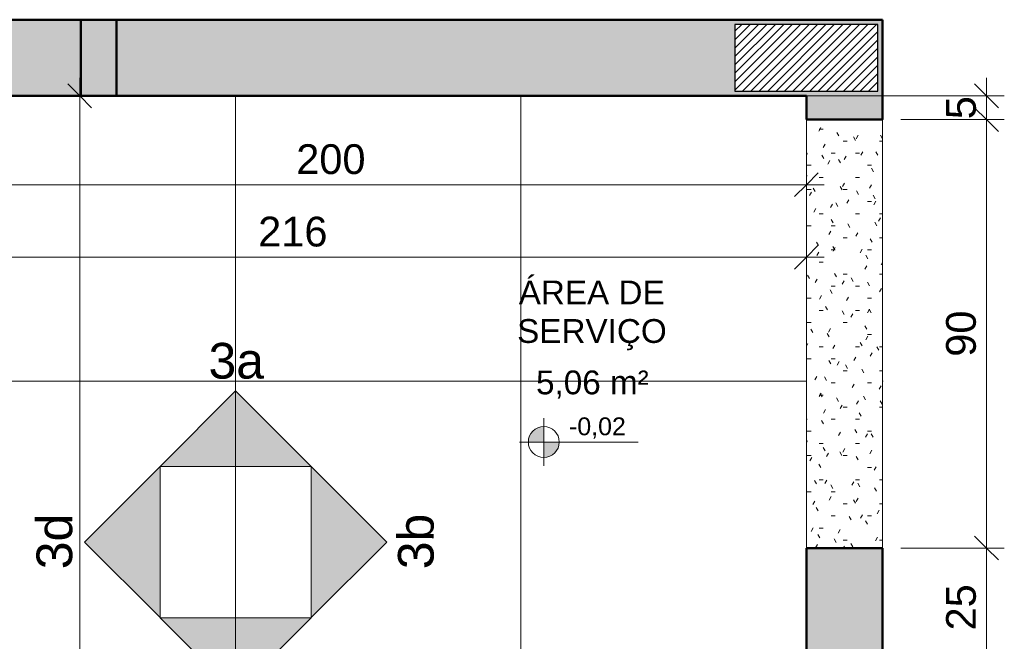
# Model space of a CAD drawing. Header units: metres. Extents: x -9 to 22, y -18.3 to 9.4.
# Tile 5 of 58: x -7.8 to -5.8, y -16.6 to -15.3. Entities that reach past the tile are written whole.
import ezdxf

# ---------------------------------------------------------------- set-up
doc = ezdxf.new("R2010")
doc.units = ezdxf.units.M
for name, color, linetype, lineweight in [('A-ANNO-DIMS', 7, 'Continuous', 9), ('A-ANNO-DIMS-25', 7, 'Continuous', 9), ('A-AREA-IDEN', 7, 'Continuous', 9), ('A-DETL-GENF', 7, 'Continuous', 5), ('A-FLOR', 7, 'Continuous', 5), ('A-FLOR-PATT', 7, 'Continuous', 5), ('A-WALL', 7, 'Continuous', 5), ('A-WALL-PATT', 7, 'Continuous', 5), ('G-ANNO-DIMS', 7, 'Continuous', 9), ('G-ANNO-SYMB', 7, 'Continuous', 9), ('I-WALL', 7, 'Continuous', 5)]:
    doc.layers.add(name, color=color, linetype=linetype, lineweight=lineweight)
doc.layers.add('A-DETL', color=7, linetype='Continuous', lineweight=5, true_color=0x00a600)
doc.styles.add('Arial', font='arial.ttf', dxfattribs={"height": 0.0375})
doc.styles.add('Arial_1', font='arial.ttf', dxfattribs={"height": 0.075})
doc.styles.add('Arial_2', font='arial.ttf', dxfattribs={"height": 0.0625})
doc.styles.add('Arial_3', font='arial.ttf', dxfattribs={"height": 0.05})
doc.dimstyles.new('Com_linha__ref__contínua__-_Cor_Vermelha_Arial_2_5mm', dxfattribs={"dimscale": 0.3048, "dimtxt": 0.063766, "dimasz": 0.164042, "dimexe": 0.123031, "dimexo": 0.123031, "dimgap": 0.012303, "dimtad": 1, "dimdec": 1, "dimlfac": 100, "dimrnd": 0.1, "dimdsep": 46, "dimtxsty": 'Arial_2', "dimblk1": 'OBLIQUE', "dimblk2": 'OBLIQUE', "dimsah": 1, "dimcen": 0.09, "dimdle": 0.123031, "dimazin": 0, "dimtfac": 1, "dimtdec": 4, "dimtix": 1, "dimtmove": 0, "dimatfit": 3, "dimfxl": 1, "dimtvp": 1, "dimtolj": 1, "dimtzin": 0, "dimarcsym": 2})
doc.dimstyles.new('Com_linha__ref__contínua__-_Cor_Vermelha_Arial_2_5mm_1', dxfattribs={"dimscale": 0.3048, "dimtxt": 0.063766, "dimasz": 0.164042, "dimexe": 0.123031, "dimexo": 0.123031, "dimgap": 0.012303, "dimtad": 1, "dimdec": 1, "dimlfac": 100, "dimrnd": 0.1, "dimdsep": 46, "dimtxsty": 'Arial_2', "dimblk1": 'OBLIQUE', "dimblk2": 'OBLIQUE', "dimsah": 1, "dimcen": 0.09, "dimdle": 0.123031, "dimazin": 0, "dimtfac": 1, "dimtdec": 4, "dimtix": 1, "dimtmove": 2, "dimatfit": 3, "dimfxl": 1, "dimtvp": 1, "dimtolj": 1, "dimtzin": 0, "dimarcsym": 2})

# ---------------------------------------------------------------- blocks, each defined once
blk = doc.blocks.new('Elevações de ponto - Cota de elevação - planta-402364-ELEV_3')
at = {"layer": 'G-ANNO-DIMS'}
h = blk.add_hatch(color=256, dxfattribs=at)
edge = h.paths.add_edge_path()
edge.add_line((-0.002, 0.0013), (-0.002, 0))
edge.add_line((-0.002, 0), (-0.0033, 0))
edge.add_arc((-0.002, 0), 0.0013, 90, 180, ccw=False)
h = blk.add_hatch(color=256, dxfattribs=at)
edge = h.paths.add_edge_path()
edge.add_arc((-0.002, 0), 0.0013, -90, 0, ccw=False)
edge.add_line((-0.002, -0.0013), (-0.002, 0))
edge.add_line((-0.002, 0), (-0.0007, 0))
for p, q in [((-0.002, -0.002), (-0.002, 0.002)), ((-0.002, 0.0013), (-0.002, 0)), ((-0.00403, 0), (0.005929, 0)), ((-0.002, 0), (-0.0033, 0)), ((-0.002, -0.0013), (-0.002, 0)), ((-0.002, 0), (-0.0007, 0))]:
    blk.add_line(p, q, dxfattribs=at)
blk.add_circle((-0.002, 0), 0.0013, dxfattribs=at)
for start, end in [(360, 90), (180, 270)]:
    blk.add_arc((-0.002, 0), 0.0013, start, end, dxfattribs=at)
blk = doc.blocks.new('Elevação - Seta preenchida e nome da vista-2600370-ELEV_3')
at = {"layer": 'G-ANNO-SYMB'}
blk.add_hatch(color=256, dxfattribs=at).paths.add_polyline_path([(0.00635, 0), (-0.00635, 0), (0, 0.00635)])
for p, q in [((0, 0.00635), (-0.00635, 0)), ((0.00635, 0), (0, 0.00635)), ((-0.00635, 0), (0.00635, 0))]:
    blk.add_line(p, q, dxfattribs=at)
blk = doc.blocks.new('DIMBLOCK6-ELEV_3')
at = {"layer": 'A-ANNO-DIMS-25', "color": 242, "true_color": 0xbd2b2e, "transparency": 16777216}
for p, q in [((-8.1736, -15.6616), (-8.1736, -15.5008)), ((-8.1736, -15.6616), (-8.1486, -15.6366)), ((-6.1736, -15.6616), (-6.1736, -15.6241)), ((-6.1736, -15.6616), (-6.1486, -15.6366)), ((-8.1736, -15.6616), (-8.1986, -15.6866)), ((-8.1736, -15.6616), (-6.1361, -15.6616)), ((-8.1736, -15.6616), (-8.1736, -15.6991)), ((-6.1736, -15.6616), (-6.1986, -15.6866)), ((-6.1736, -15.6616), (-6.1736, -15.6638))]:
    blk.add_line(p, q, dxfattribs=at)
at = {"layer": 'A-ANNO-DIMS-25', "color": 0, "transparency": 16777216, "insert": (-7.2457, -15.5767), "char_height": 0.0625, "width": 0.173052, "attachment_point": 1, "line_spacing_factor": 0.941778, "style": 'Arial_2'}
blk.add_mtext('200', dxfattribs=at)
blk = doc.blocks.new('_Oblique')
at = {"color": 0, "linetype": 'ByBlock', "lineweight": -2}
blk.add_line((-0.5, -0.5), (0.5, 0.5), dxfattribs=at)
blk = doc.blocks.new('DIMBLOCK7-ELEV_3')
at = {"layer": 'A-ANNO-DIMS-25', "color": 242, "true_color": 0xbd2b2e, "transparency": 16777216}
for p, q in [((-8.3336, -15.8138), (-8.3336, -15.7763)), ((-6.1736, -15.8138), (-6.1736, -15.7763)), ((-8.3336, -15.8138), (-8.3086, -15.7888)), ((-6.1736, -15.8138), (-6.1486, -15.7888)), ((-8.3711, -15.8138), (-6.1361, -15.8138)), ((-8.3336, -15.8138), (-8.3586, -15.8388)), ((-8.3336, -15.8138), (-8.3336, -15.816)), ((-6.1736, -15.8138), (-6.1986, -15.8388)), ((-6.1736, -15.8138), (-6.1736, -15.816))]:
    blk.add_line(p, q, dxfattribs=at)
at = {"layer": 'A-ANNO-DIMS-25', "color": 0, "transparency": 16777216, "insert": (-7.3257, -15.7289), "char_height": 0.0625, "width": 0.173052, "attachment_point": 1, "line_spacing_factor": 0.941778, "style": 'Arial_2'}
blk.add_mtext('216', dxfattribs=at)
blk = doc.blocks.new('DIMBLOCK10-ELEV_3')
at = {"layer": 'A-ANNO-DIMS-25', "color": 242, "true_color": 0xbd2b2e, "transparency": 16777216}
for p, q in [((-5.7951, -16.425), (-5.8201, -16.4)), ((-5.7951, -16.425), (-5.9753, -16.425)), ((-5.7951, -16.675), (-5.7951, -16.425)), ((-5.7951, -16.425), (-5.7701, -16.45)), ((-5.7951, -16.425), (-5.7576, -16.425)), ((-5.7951, -16.675), (-5.8201, -16.65)), ((-5.7951, -16.675), (-5.9753, -16.675)), ((-5.7951, -16.675), (-5.7701, -16.7)), ((-5.7951, -16.675), (-5.7576, -16.675))]:
    blk.add_line(p, q, dxfattribs=at)
at = {"layer": 'A-ANNO-DIMS-25', "color": 0, "transparency": 16777216, "insert": (-5.88, -16.5981), "char_height": 0.0625, "width": 0.115368, "attachment_point": 1, "rotation": 90, "line_spacing_factor": 0.941778, "style": 'Arial_2'}
blk.add_mtext('25', dxfattribs=at)
blk = doc.blocks.new('DIMBLOCK11-ELEV_3')
at = {"layer": 'A-ANNO-DIMS-25', "color": 242, "true_color": 0xbd2b2e, "transparency": 16777216}
for p, q in [((-5.7951, -15.525), (-5.8201, -15.5)), ((-5.7951, -15.525), (-5.9753, -15.525)), ((-5.7951, -16.425), (-5.7951, -15.525)), ((-5.7951, -15.525), (-5.7701, -15.55)), ((-5.7951, -15.525), (-5.7576, -15.525)), ((-5.7951, -16.425), (-5.8201, -16.4)), ((-5.7951, -16.425), (-5.9753, -16.425)), ((-5.7951, -16.425), (-5.7701, -16.45)), ((-5.7951, -16.425), (-5.7576, -16.425))]:
    blk.add_line(p, q, dxfattribs=at)
at = {"layer": 'A-ANNO-DIMS-25', "color": 0, "transparency": 16777216, "insert": (-5.88, -16.0231), "char_height": 0.0625, "width": 0.115368, "attachment_point": 1, "rotation": 90, "line_spacing_factor": 0.941778, "style": 'Arial_2'}
blk.add_mtext('90', dxfattribs=at)
blk = doc.blocks.new('DIMBLOCK12-ELEV_3')
at = {"layer": 'A-ANNO-DIMS-25', "color": 242, "true_color": 0xbd2b2e, "transparency": 16777216}
for p, q in [((-5.7951, -15.475), (-5.8201, -15.45)), ((-5.7951, -15.525), (-5.7951, -15.4375)), ((-5.7951, -15.475), (-6.3115, -15.475)), ((-5.7951, -15.475), (-5.7701, -15.5)), ((-5.7951, -15.475), (-5.7576, -15.475)), ((-5.7951, -15.525), (-5.8201, -15.5)), ((-5.7951, -15.525), (-5.9753, -15.525)), ((-5.7951, -15.525), (-5.7701, -15.55)), ((-5.7951, -15.525), (-5.7576, -15.525))]:
    blk.add_line(p, q, dxfattribs=at)
at = {"layer": 'A-ANNO-DIMS-25', "color": 0, "transparency": 16777216, "insert": (-5.88, -15.5241), "char_height": 0.0625, "width": 0.057684, "attachment_point": 1, "rotation": 90, "line_spacing_factor": 0.941778, "style": 'Arial_2'}
blk.add_mtext('5', dxfattribs=at)
blk = doc.blocks.new('DIMBLOCK16-ELEV_3')
at = {"layer": 'A-ANNO-DIMS-25', "color": 242, "true_color": 0xbd2b2e, "transparency": 16777216}
for p, q in [((-7.7008, -15.475), (-7.7258, -15.45)), ((-7.7008, -15.4375), (-7.7008, -17.425)), ((-7.7008, -15.475), (-7.703, -15.475)), ((-7.7008, -15.475), (-7.6758, -15.5)), ((-7.7008, -15.475), (-7.6633, -15.475)), ((-7.7008, -17.425), (-7.7258, -17.4)), ((-7.7008, -17.425), (-7.7383, -17.425)), ((-7.7008, -17.425), (-7.6758, -17.45)), ((-7.7008, -17.425), (-6.8612, -17.425))]:
    blk.add_line(p, q, dxfattribs=at)
at = {"layer": 'A-ANNO-DIMS-25', "color": 0, "transparency": 16777216, "insert": (-7.7857, -16.8177), "char_height": 0.0625, "width": 0.173052, "attachment_point": 1, "rotation": 90, "line_spacing_factor": 0.941778, "style": 'Arial_2'}
blk.add_mtext('195', dxfattribs=at)

msp = doc.modelspace()

# ---------------------------------------------------------------- hatches: boundary and pattern name
at = {"layer": 'A-DETL-GENF', "true_color": 0x464646}
h = msp.add_hatch(dxfattribs=at)
h.set_pattern_fill('FP_6', color=49, style=0, pattern_type=2)
h.set_pattern_definition([(45, (0, 0), (-0.008838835, 0.008838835), [])])
h.paths.add_polyline_path([(-8.3236, -18.225), (-8.0236, -18.225), (-8.0236, -18.085), (-8.3236, -18.085)])
h.paths.add_polyline_path([(-6.0886, -18.225), (-6.0237, -18.225), (-6.0237, -18.085), (-6.3237, -18.085), (-6.3237, -18.225), (-6.0936, -18.225)])
h.paths.add_polyline_path([(-6.0237, -15.465), (-6.0237, -15.325), (-6.3237, -15.325), (-6.3237, -15.465), (-6.1703, -15.465)])
h.paths.add_polyline_path([(-8.1736, -15.465), (-8.0236, -15.465), (-8.0236, -15.325), (-8.3236, -15.325), (-8.3236, -15.465), (-8.1836, -15.465)])
at = {"layer": 'A-FLOR-PATT', "true_color": 0x787878}
h = msp.add_hatch(dxfattribs=at)
h.set_pattern_fill('FP_1', color=8, style=0, pattern_type=2)
h.set_pattern_definition([(0, (-2.574, -15.475), (0, 0.6), []), (90, (-2.574, -15.475), (-0.6, 4e-17), [])])
h.paths.add_polyline_path([(-7.4236, -18.075), (-7.4236, -17.7504), (-7.4219, -17.7059), (-7.4174, -17.6616), (-7.4122, -17.6426), (-7.4024, -17.6255), (-7.3885, -17.6115), (-7.3694, -17.5999), (-7.3483, -17.5928), (-7.2363, -17.5795), (-7.1236, -17.575), (-7.0109, -17.5795), (-6.8989, -17.5928), (-6.8778, -17.5999), (-6.8587, -17.6115), (-6.8448, -17.6255), (-6.835, -17.6426), (-6.8298, -17.6616), (-6.8252, -17.7059), (-6.8237, -17.7477), (-6.8237, -17.425), (-6.2136, -17.425), (-6.2136, -16.675), (-6.1736, -16.675), (-6.1736, -15.475), (-8.1736, -15.475), (-8.1736, -15.525), (-8.3336, -15.525), (-8.3336, -17.275), (-8.1736, -17.275), (-8.1736, -18.075), (-7.6486, -18.075), (-7.6486, -18.065), (-7.6339, -18.065), (-7.6339, -18.0023), (-7.6349, -18.0016), (-7.6367, -17.9998), (-7.6382, -17.9978), (-7.6394, -17.9957), (-7.6402, -17.9934), (-7.6406, -17.9898), (-7.6405, -17.9602), (-7.6402, -17.9578), (-7.6394, -17.9555), (-7.6382, -17.9533), (-7.6367, -17.9514), (-7.6349, -17.9496), (-7.6329, -17.9481), (-7.6306, -17.947), (-7.6281, -17.9462), (-7.6256, -17.9457), (-7.623, -17.9456), (-7.6204, -17.9459), (-7.6179, -17.9465), (-7.6155, -17.9475), (-7.6133, -17.9488), (-7.6113, -17.9504), (-7.6097, -17.9523), (-7.6084, -17.9544), (-7.6074, -17.9566), (-7.6068, -17.959), (-7.6066, -17.9614), (-7.6068, -17.9922), (-7.6074, -17.9946), (-7.6084, -17.9968), (-7.6097, -17.9989), (-7.6113, -18.0008), (-7.6133, -18.0024), (-7.6133, -18.065), (-7.5986, -18.065), (-7.5986, -18.075), (-7.5488, -18.075)])
at = {"layer": 'A-FLOR-PATT', "true_color": 0xa7a7a7}
h = msp.add_hatch(dxfattribs=at)
h.set_pattern_fill('FP_2', color=253, style=0, pattern_type=2)
h.set_pattern_definition([(0, (0, 0), (0.1016, 0.0254), [0.00838, -0.06782, 0.00838, -0.06782, -0.4064]), (0, (0, 0), (0.1016, 0.0254), [-0.1524, 0.00838, -0.14402, 0.00838, -0.06782, -0.1778]), (0, (0, 0), (0.1016, 0.0254), [-0.381, 0.00838, -0.04242, 0.00838, -0.11862]), (120, (0.0381, 0.0127), (-0.072797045, 0.07528818), [0.00838, -0.06782, 0.00838, -0.06782, -0.4064]), (120, (0.0381, 0.0127), (-0.072797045, 0.07528818), [-0.1524, 0.00838, -0.14402, 0.00838, -0.06782, -0.1778]), (120, (0.0381, 0.0127), (-0.072797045, 0.07528818), [-0.381, 0.00838, -0.04242, 0.00838, -0.11862]), (240, (0.0508, 0.0635), (-0.028802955, -0.10068818), [0.00838, -0.06782, 0.00838, -0.06782, -0.4064]), (240, (0.0508, 0.0635), (-0.028802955, -0.10068818), [-0.1524, 0.00838, -0.14402, 0.00838, -0.06782, -0.1778]), (240, (0.0508, 0.0635), (-0.028802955, -0.10068818), [-0.381, 0.00838, -0.04242, 0.00838, -0.11862])])
h.paths.add_polyline_path([(-6.0136, -16.425), (-6.0136, -15.525), (-6.1736, -15.525), (-6.1736, -16.425)])
at = {"layer": 'A-FLOR-PATT', "true_color": 0x787878}
h = msp.add_hatch(dxfattribs=at)
h.set_pattern_fill('FP_5', color=8, style=0, pattern_type=2)
h.set_pattern_definition([(0, (-2.654, -16.075), (0, 0.6), []), (90, (-2.654, -16.075), (-0.6, 4e-17), [])])
h.paths.add_polyline_path([(-6.0136, -18.075), (-6.0124, -18.075), (-6.0124, -15.525), (-6.0136, -15.525), (-6.0136, -17.8966)])
at = {"layer": 'A-WALL-PATT', "true_color": 0x808080}
for points in [[(-7.6985, -15.475), (-7.6237, -15.475), (-7.6237, -15.315), (-8.1736, -15.315), (-8.1736, -15.325), (-8.0236, -15.325), (-8.0236, -15.465), (-8.1736, -15.465), (-8.1736, -15.475), (-7.6987, -15.475)], [(-6.1736, -15.475), (-6.1736, -15.465), (-6.3237, -15.465), (-6.3237, -15.325), (-6.1736, -15.325), (-6.1736, -15.315), (-7.6237, -15.315), (-7.6237, -15.475), (-6.3237, -15.475)], [(-6.0136, -15.525), (-6.0136, -15.315), (-6.1736, -15.315), (-6.1736, -15.325), (-6.0237, -15.325), (-6.0237, -15.465), (-6.1736, -15.465), (-6.1736, -15.525)], [(-6.0136, -15.475), (-6.0124, -15.475), (-6.0124, -15.315), (-6.0136, -15.315)]]:
    msp.add_hatch(color=8, dxfattribs=at).paths.add_polyline_path(points)
at = {"layer": 'A-WALL-PATT', "true_color": 0x787878}
h = msp.add_hatch(dxfattribs=at)
h.set_pattern_fill('FP_3', color=8, style=0, pattern_type=2)
h.set_pattern_definition([(180, (-4.984, -15.475), (-7e-17, -0.6), []), (270, (-4.984, -15.475), (0.6, 4e-17), [])])
h.paths.add_polyline_path([(-6.0124, -15.4762), (-6.0124, -15.475), (-6.0136, -15.475)])
h = msp.add_hatch(dxfattribs=at)
h.set_pattern_fill('FP_4', color=8, style=0, pattern_type=2)
h.set_pattern_definition([(270, (-6.014, -15.475), (0.6, 4e-17), []), (0, (-6.014, -15.475), (0, 0.6), [])])
h.paths.add_polyline_path([(-6.0136, -15.525), (-6.0124, -15.525), (-6.0124, -15.4762), (-6.0136, -15.475), (-6.0136, -15.477)])
at = {"layer": 'A-WALL-PATT', "true_color": 0x808080}
h = msp.add_hatch(color=8, dxfattribs=at)
h.paths.add_polyline_path([(-6.1736, -18.075), (-6.0136, -18.075), (-6.0136, -17.875), (-6.1736, -17.875), (-6.1736, -17.8966)])
h.paths.add_polyline_path([(-6.1736, -16.675), (-6.0136, -16.675), (-6.0136, -16.425), (-6.1736, -16.425)])

# ---------------------------------------------------------------- linework, layer by layer
at = {"layer": 'A-DETL', "color": 7, "lineweight": 50}
for p, q in [((-8.3336, -15.315), (-6.0136, -15.315)), ((-6.0136, -15.315), (-6.0136, -15.525))]:
    msp.add_line(p, q, dxfattribs=at)
at = {"layer": 'A-DETL', "color": 7, "lineweight": 25}
for p, q in [((-6.0237, -15.325), (-6.3237, -15.325)), ((-6.3237, -15.325), (-6.3237, -15.465)), ((-6.0237, -15.465), (-6.0237, -15.325)), ((-6.3237, -15.465), (-6.0237, -15.465))]:
    msp.add_line(p, q, dxfattribs=at)
at = {"layer": 'A-FLOR'}
for p, q in [((-6.1736, -15.525), (-6.1736, -16.425)), ((-6.0136, -16.425), (-6.0136, -15.525))]:
    msp.add_line(p, q, dxfattribs=at)
at = {"layer": 'A-WALL'}
msp.add_line((-6.0124, -15.525), (-6.0136, -15.525), dxfattribs=at)
at = {"layer": 'I-WALL', "lineweight": 50}
for p, q in [((-7.6987, -15.315), (-7.6987, -15.475)), ((-7.6237, -15.475), (-7.6237, -15.315)), ((-8.1736, -15.475), (-6.1736, -15.475)), ((-6.1736, -15.475), (-6.1736, -15.525)), ((-6.0136, -15.525), (-6.0136, -15.475)), ((-6.0136, -15.475), (-6.0124, -15.475)), ((-6.1736, -15.525), (-6.0136, -15.525)), ((-6.1736, -16.425), (-6.1736, -16.675)), ((-6.0136, -16.425), (-6.1736, -16.425)), ((-6.0136, -16.675), (-6.0136, -16.425))]:
    msp.add_line(p, q, dxfattribs=at)

# ---------------------------------------------------------------- block references
at = {"layer": 'G-ANNO-DIMS', "xscale": 24.99999999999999, "yscale": 24.99999999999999, "zscale": 24.99999999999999}
msp.add_blockref('Elevações de ponto - Cota de elevação - planta-402364-ELEV_3', (-6.6754, -16.2022), dxfattribs=at)
at = {"layer": 'G-ANNO-SYMB', "xscale": 24.99999999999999, "yscale": 24.99999999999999, "zscale": 24.99999999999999}
msp.add_blockref('Elevação - Seta preenchida e nome da vista-2600370-ELEV_3', (-7.3731, -16.2537), dxfattribs=at)
at = {"layer": 'G-ANNO-SYMB', "xscale": 24.99999999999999, "yscale": 24.99999999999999, "zscale": 24.99999999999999, "rotation": 89.99999999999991}
msp.add_blockref('Elevação - Seta preenchida e nome da vista-2600370-ELEV_3', (-7.5318, -16.4124), dxfattribs=at)
at = {"layer": 'G-ANNO-SYMB', "extrusion": (0, 0, -1), "xscale": 24.99999999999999, "yscale": 24.99999999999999, "zscale": 24.99999999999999}
for p, rotation in [((7.2143, -16.4124), 89.9999999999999), ((7.3731, -16.5712), 180)]:
    msp.add_blockref('Elevação - Seta preenchida e nome da vista-2600370-ELEV_3', p, dxfattribs=dict(at, rotation=rotation))

# ---------------------------------------------------------------- texts
at = {"layer": 'A-AREA-IDEN', "char_height": 0.05, "attachment_point": 1, "style": 'Arial_3'}
for s, insert, width in [('ÁREA DE', (-6.7781, -15.863), 0.380802), ('SERVIÇO', (-6.7814, -15.944), 0.388818), ('5,06 m²', (-6.7417, -16.052), 0.292616)]:
    msp.add_mtext(s, dxfattribs=dict(at, insert=insert, width=width))
at = {"layer": 'G-ANNO-DIMS', "lineweight": 18, "insert": (-6.6724, -16.1505), "char_height": 0.0375, "width": 0.142782, "attachment_point": 1, "line_spacing_factor": 0.941778, "style": 'Arial'}
msp.add_mtext('-0,02', dxfattribs=at)
at = {"layer": 'G-ANNO-SYMB', "insert": (-7.43, -15.994), "char_height": 0.075, "width": 0.144304, "attachment_point": 1, "style": 'Arial_1'}
msp.add_mtext('3a', dxfattribs=at)
at = {"layer": 'G-ANNO-SYMB', "char_height": 0.075, "width": 0.144304, "attachment_point": 1, "rotation": 90, "style": 'Arial_1'}
for s, insert in [('3d', (-7.7915, -16.4694)), ('3b', (-7.0319, -16.4694))]:
    msp.add_mtext(s, dxfattribs=dict(at, insert=insert))

# ---------------------------------------------------------------- dimensions: what is measured, and where the dimension line sits
at = {"layer": 'A-ANNO-DIMS', "color": 242, "true_color": 0xbd2b2e}
dim = msp.add_linear_dim(base=(-7.7008, -17.425), p1=(-7.6655, -15.475), p2=(-6.8237, -17.425), angle=90, dimstyle='Com_linha__ref__contínua__-_Cor_Vermelha_Arial_2_5mm_1', override={"dimpost": '<>', "dimfxl": 2.123934}, dxfattribs=at)
dim.commit()
dim.dimension.update_dxf_attribs({"geometry": 'DIMBLOCK16-ELEV_3', "text_midpoint": (-7.744, -16.7312), "dimtype": 160, "text_rotation": 90})
for base, p1, p2, override, picture, middle in [((-5.7951, -15.475), (-6.0136, -15.525), (-6.349, -15.475), {"dimpost": '<>', "dimfxl": 0.339097}, 'DIMBLOCK12-ELEV_3', (-5.8307, -15.5)), ((-5.7951, -15.525), (-6.0136, -16.425), (-6.0136, -15.525), {"dimpost": '<>', "dimfxl": 0.9}, 'DIMBLOCK11-ELEV_3', (-5.8308, -15.975)), ((-5.7951, -16.425), (-6.0136, -16.675), (-6.0136, -16.425), {"dimpost": '<>', "dimfxl": 0.25}, 'DIMBLOCK10-ELEV_3', (-5.8308, -16.55))]:
    dim = msp.add_linear_dim(base=base, p1=p1, p2=p2, angle=90, dimstyle='Com_linha__ref__contínua__-_Cor_Vermelha_Arial_2_5mm', override=override, dxfattribs=at)
    dim.commit()
    dim.dimension.update_dxf_attribs({"geometry": picture, "text_midpoint": middle})
for base, p1, p2, override, picture, middle in [((-6.1736, -15.6616), (-8.1736, -15.4633), (-6.1736, -15.6263), {"dimpost": '<>', "dimfxl": 2.006629}, 'DIMBLOCK6-ELEV_3', (-7.1736, -15.626)), ((-6.1736, -15.8138), (-8.3336, -15.7785), (-6.1736, -15.7785), {"dimpost": '<>', "dimfxl": 2.16}, 'DIMBLOCK7-ELEV_3', (-7.2536, -15.7781))]:
    dim = msp.add_linear_dim(base=base, p1=p1, p2=p2, dimstyle='Com_linha__ref__contínua__-_Cor_Vermelha_Arial_2_5mm', override=override, dxfattribs=at)
    dim.commit()
    dim.dimension.update_dxf_attribs({"geometry": picture, "text_midpoint": middle})

doc.saveas('drawing.dxf')
